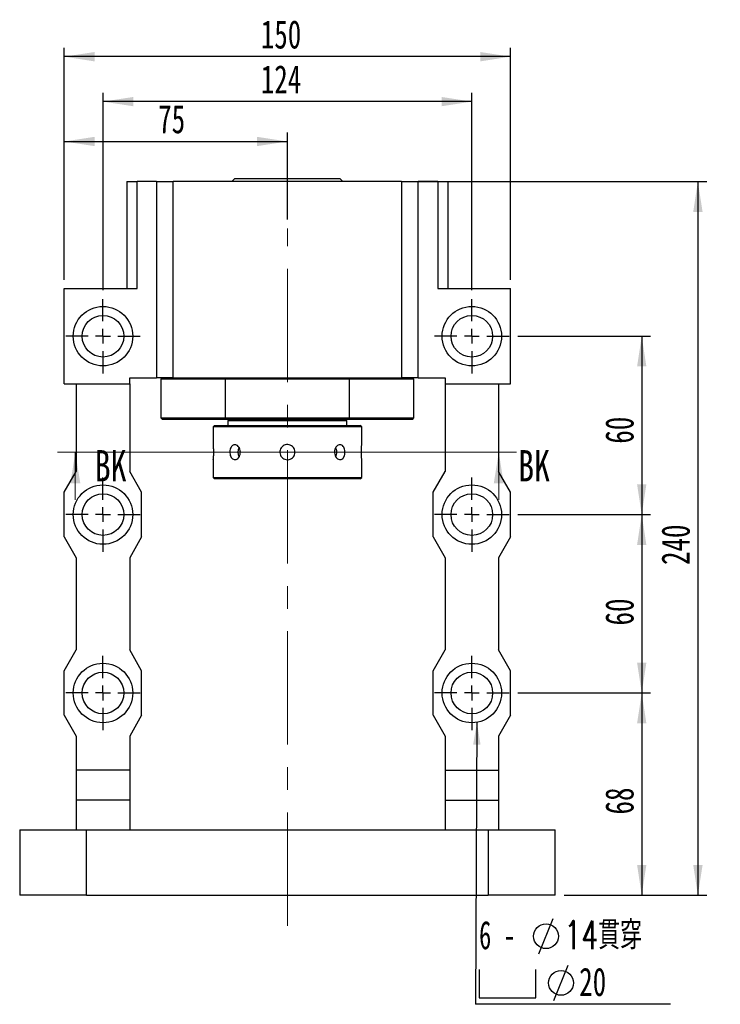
# Model space of a CAD drawing. Header units: millimetres. Extents: x 23 to 286, y 9 to 206.
# Tile 2 of 6: x 27 to 106, y 95 to 206. Entities that reach past the tile are written whole.
import ezdxf

# ---------------------------------------------------------------- set-up
doc = ezdxf.new("R2010")
doc.units = ezdxf.units.MM
doc.linetypes.add('CENTERX2', pattern=[20.32, 12.7, -2.54, 2.54, -2.54])
doc.layers.add('圖層0', color=7, linetype='Continuous')
doc.styles.add('SLDTEXTSTYLE0', font='TXT', dxfattribs={"width": 0.7})
doc.styles.add('SLDTEXTSTYLE2', font='TXT', dxfattribs={"width": 0.75})
doc.styles.add('SLDTEXTSTYLE3', font='TXT', dxfattribs={"width": 0.633333})
doc.styles.add('SLDTEXTSTYLE4', font='TXT', dxfattribs={"width": 0.7, "bigfont": 'bigfont'})
doc.dimstyles.new('SLDDIMSTYLE2', dxfattribs={"dimtxt": 0.18, "dimasz": 2.5, "dimexe": 0, "dimexo": 0.0625, "dimgap": 0, "dimtad": 0, "dimtih": 1, "dimtoh": 1, "dimdec": 0, "dimrnd": 1e-09, "dimzin": 0, "dimdsep": 46, "dimtxsty": 'Standard', "dimsah": 1, "dimcen": 0.09, "dimadec": 0, "dimazin": 0, "dimtfac": 2.5, "dimtdec": 0, "dimtofl": 0, "dimtmove": 0, "dimatfit": 3, "dimfxl": 1, "dimfrac": 2, "dimtolj": 1, "dimtzin": 0, "dimarcsym": 0})
doc.dimstyles.new('SLDDIMSTYLE3', dxfattribs={"dimtxt": 3.389974, "dimasz": 2.5, "dimexe": 0, "dimexo": 0.0625, "dimgap": 0.847493, "dimtad": 1, "dimlfac": 3, "dimrnd": 1e-09, "dimzin": 12, "dimdsep": 46, "dimtxsty": 'SLDTEXTSTYLE0', "dimsah": 1, "dimcen": 0.09, "dimadec": 0, "dimazin": 3, "dimtfac": 1, "dimtofl": 0, "dimtmove": 0, "dimatfit": 3, "dimfxl": 1, "dimfrac": 2, "dimtolj": 1, "dimtzin": 12, "dimarcsym": 0})

# ---------------------------------------------------------------- blocks, each defined once
blk = doc.blocks.new('_D_1')
at = {"layer": '圖層0', "color": 7}
for p, q in [((32.37, 176.52), (32.37, 193.02)), ((57.37, 183.26), (57.37, 193.02)), ((32.37, 192.02), (57.37, 192.02))]:
    blk.add_line(p, q, dxfattribs=at)
for points in [[(32.37, 192.02), (35.76, 191.5), (35.76, 192.54)], [(57.37, 192.02), (53.98, 192.54), (53.98, 191.5)]]:
    blk.add_solid(points, dxfattribs=at)
at = {"layer": '圖層0', "color": 7, "insert": (42.89, 196.12), "char_height": 3.175, "attachment_point": 1, "style": 'SLDTEXTSTYLE0'}
blk.add_mtext('75', dxfattribs=at)
blk = doc.blocks.new('_D_2')
at = {"layer": '圖層0', "color": 7}
for p, q in [((36.71, 175.36), (36.71, 197.49)), ((78.04, 175.36), (78.04, 197.49)), ((78.04, 196.49), (36.71, 196.49))]:
    blk.add_line(p, q, dxfattribs=at)
for points in [[(36.71, 196.49), (40.1, 195.97), (40.1, 197.01)], [(78.04, 196.49), (74.65, 197.01), (74.65, 195.97)]]:
    blk.add_solid(points, dxfattribs=at)
at = {"layer": '圖層0', "color": 7, "insert": (54.39, 200.58), "char_height": 3.175, "attachment_point": 1, "style": 'SLDTEXTSTYLE0'}
blk.add_mtext('124', dxfattribs=at)
blk = doc.blocks.new('_D_3')
at = {"layer": '圖層0', "color": 7}
for p, q in [((32.37, 176.52), (32.37, 202.53)), ((82.37, 176.52), (82.37, 202.53)), ((82.37, 201.53), (32.37, 201.53))]:
    blk.add_line(p, q, dxfattribs=at)
for points in [[(32.37, 201.53), (35.76, 201), (35.76, 202.05)], [(82.37, 201.53), (78.98, 202.05), (78.98, 201)]]:
    blk.add_solid(points, dxfattribs=at)
at = {"layer": '圖層0', "color": 7, "insert": (54.39, 205.62), "char_height": 3.175, "attachment_point": 1, "style": 'SLDTEXTSTYLE0'}
blk.add_mtext('150', dxfattribs=at)
blk = doc.blocks.new('_D_4')
at = {"layer": '圖層0', "color": 7}
for p, q in [((83.21, 170.19), (98.08, 170.19)), ((97.08, 170.19), (97.08, 150.19)), ((83.21, 150.19), (98.08, 150.19))]:
    blk.add_line(p, q, dxfattribs=at)
for points in [[(97.08, 170.19), (96.56, 166.8), (97.6, 166.8)], [(97.08, 150.19), (97.6, 153.58), (96.56, 153.58)]]:
    blk.add_solid(points, dxfattribs=at)
at = {"layer": '圖層0', "color": 7, "insert": (92.99, 158.14), "char_height": 3.175, "attachment_point": 1, "rotation": 90, "style": 'SLDTEXTSTYLE0'}
blk.add_mtext('60', dxfattribs=at)
blk = doc.blocks.new('_D_5')
at = {"layer": '圖層0', "color": 7}
for p, q in [((83.21, 150.19), (98.08, 150.19)), ((97.08, 150.19), (97.08, 130.19)), ((83.21, 130.19), (98.08, 130.19))]:
    blk.add_line(p, q, dxfattribs=at)
for points in [[(97.08, 150.19), (96.56, 146.8), (97.6, 146.8)], [(97.08, 130.19), (97.6, 133.58), (96.56, 133.58)]]:
    blk.add_solid(points, dxfattribs=at)
at = {"layer": '圖層0', "color": 7, "insert": (92.99, 137.76), "char_height": 3.175, "attachment_point": 1, "rotation": 90, "style": 'SLDTEXTSTYLE0'}
blk.add_mtext('60', dxfattribs=at)
blk = doc.blocks.new('_D_6')
at = {"layer": '圖層0', "color": 7}
for p, q in [((83.21, 130.19), (98.08, 130.19)), ((97.08, 130.19), (97.08, 107.52)), ((88.37, 107.52), (98.08, 107.52))]:
    blk.add_line(p, q, dxfattribs=at)
for points in [[(97.08, 130.19), (96.56, 126.8), (97.6, 126.8)], [(97.08, 107.52), (97.6, 110.91), (96.56, 110.91)]]:
    blk.add_solid(points, dxfattribs=at)
at = {"layer": '圖層0', "color": 7, "insert": (92.99, 116.57), "char_height": 3.175, "attachment_point": 1, "rotation": 90, "style": 'SLDTEXTSTYLE0'}
blk.add_mtext('68', dxfattribs=at)
blk = doc.blocks.new('_D_7')
at = {"layer": '圖層0', "color": 7}
for p, q in [((71.16, 187.52), (104.37, 187.52)), ((103.37, 187.52), (103.37, 107.52)), ((88.37, 107.52), (104.37, 107.52))]:
    blk.add_line(p, q, dxfattribs=at)
for points in [[(103.37, 187.52), (102.85, 184.13), (103.9, 184.13)], [(103.37, 107.52), (103.9, 110.91), (102.85, 110.91)]]:
    blk.add_solid(points, dxfattribs=at)
at = {"layer": '圖層0', "color": 7, "insert": (99.28, 144.54), "char_height": 3.175, "attachment_point": 1, "rotation": 90, "style": 'SLDTEXTSTYLE0'}
blk.add_mtext('240', dxfattribs=at)
blk = doc.blocks.new('SW_SYMBOL_HOLE_DIAM')
at = {"layer": '圖層0', "color": 0}
blk.add_line((300, 0), (700, 1000), dxfattribs=at)
blk.add_circle((500, 500), 350, dxfattribs=at)
blk = doc.blocks.new('SW_SYMBOL_HOLE_SPOT')
at = {"layer": '圖層0', "color": 0}
for p, q in [((0, 875), (0, 75)), ((1600, 75), (1600, 875)), ((0, 75), (1600, 75))]:
    blk.add_line(p, q, dxfattribs=at)
blk = doc.blocks.new('SW_NOTE_1')
at = {"layer": '圖層0', "color": 0}
blk.add_line((21.85, 0), (0, 0), dxfattribs=at)
at = {"layer": '圖層0', "color": 0, "xscale": 0.003964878, "yscale": 0.003964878, "zscale": 0.003964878}
for name, p in [('SW_SYMBOL_HOLE_DIAM', (5.91, 5.65)), ('SW_SYMBOL_HOLE_SPOT', (0.39, 0.42)), ('SW_SYMBOL_HOLE_DIAM', (7.59, 0.42))]:
    blk.add_blockref(name, p, dxfattribs=at)
at = {"layer": '圖層0', "color": 0, "char_height": 3.175, "attachment_point": 1}
for s, insert, style in [('6 -', (0.39, 9.35), 'SLDTEXTSTYLE3'), ('14\\M+18AD1\\M+190FA', (9.93, 9.35), 'SLDTEXTSTYLE4'), ('20', (11.61, 4.11), 'SLDTEXTSTYLE0')]:
    blk.add_mtext(s, dxfattribs=dict(at, insert=insert, style=style))
blk = doc.blocks.new('SW_CENTERMARKSYMBOL_1')
at = {"layer": '圖層0', "color": 0}
for p, q in [((0, 1.67), (0, 4.17)), ((-1.67, 0), (-4.17, 0)), ((0, 0), (-0.83, 0)), ((0, 0), (0, 0.83)), ((0, 0), (0, -0.83)), ((0, 0), (0.83, 0)), ((1.67, 0), (4.17, 0)), ((0, -1.67), (0, -4.17))]:
    blk.add_line(p, q, dxfattribs=at)
blk = doc.blocks.new('SW_CENTERMARKSYMBOL_2')
at = {"layer": '圖層0', "color": 0}
for p, q in [((0, 1.67), (0, 4.17)), ((-1.67, 0), (-4.17, 0)), ((0, 0), (-0.83, 0)), ((0, 0), (0, 0.83)), ((0, 0), (0, -0.83)), ((0, 0), (0.83, 0)), ((1.67, 0), (4.17, 0)), ((0, -1.67), (0, -4.17))]:
    blk.add_line(p, q, dxfattribs=at)
blk = doc.blocks.new('SW_CENTERMARKSYMBOL_3')
at = {"layer": '圖層0', "color": 0}
for p, q in [((0, 1.67), (0, 4.17)), ((-1.67, 0), (-4.17, 0)), ((0, 0), (-0.83, 0)), ((0, 0), (0, 0.83)), ((0, 0), (0, -0.83)), ((0, 0), (0.83, 0)), ((1.67, 0), (4.17, 0)), ((0, -1.67), (0, -4.17))]:
    blk.add_line(p, q, dxfattribs=at)
blk = doc.blocks.new('SW_CENTERMARKSYMBOL_4')
at = {"layer": '圖層0', "color": 0}
for p, q in [((0, 1.67), (0, 4.17)), ((-1.67, 0), (-4.17, 0)), ((0, 0), (-0.83, 0)), ((0, 0), (0, 0.83)), ((0, 0), (0, -0.83)), ((0, 0), (0.83, 0)), ((1.67, 0), (4.17, 0)), ((0, -1.67), (0, -4.17))]:
    blk.add_line(p, q, dxfattribs=at)
blk = doc.blocks.new('SW_CENTERMARKSYMBOL_5')
at = {"layer": '圖層0', "color": 0}
for p, q in [((0, 1.67), (0, 4.17)), ((-1.67, 0), (-4.17, 0)), ((0, 0), (-0.83, 0)), ((0, 0), (0, 0.83)), ((0, 0), (0, -0.83)), ((0, 0), (0.83, 0)), ((1.67, 0), (4.17, 0)), ((0, -1.67), (0, -4.17))]:
    blk.add_line(p, q, dxfattribs=at)
blk = doc.blocks.new('SW_CENTERMARKSYMBOL_6')
at = {"layer": '圖層0', "color": 0}
for p, q in [((0, 1.67), (0, 4.17)), ((-1.67, 0), (-4.17, 0)), ((0, 0), (-0.83, 0)), ((0, 0), (0, 0.83)), ((0, 0), (0, -0.83)), ((0, 0), (0.83, 0)), ((1.67, 0), (4.17, 0)), ((0, -1.67), (0, -4.17))]:
    blk.add_line(p, q, dxfattribs=at)

msp = doc.modelspace()

# ---------------------------------------------------------------- linework, layer by layer
at = {"color": 7, "linetype": 'Continuous', "lineweight": 25}
for p, q in [((51.4909, 187.8573), (51.1576, 187.524)), ((51.4909, 187.8573), (63.2576, 187.8573)), ((63.5909, 187.524), (63.2576, 187.8573)), ((39.3743, 187.524), (39.3743, 175.524)), ((39.3743, 187.524), (40.5253, 187.524)), ((40.5253, 175.524), (40.5253, 187.524)), ((42.7076, 187.524), (40.5253, 187.524)), ((42.7076, 187.524), (42.7076, 165.524)), ((42.7076, 187.524), (44.5854, 187.524)), ((70.1631, 187.524), (44.5854, 187.524)), ((44.5854, 165.524), (44.5854, 187.524)), ((70.1631, 187.524), (70.1631, 165.524)), ((70.1631, 187.524), (72.0409, 187.524)), ((72.0409, 165.524), (72.0409, 187.524)), ((74.2233, 187.524), (72.0409, 187.524)), ((74.2233, 187.524), (74.2233, 175.524)), ((74.2233, 187.524), (75.3743, 187.524)), ((75.3743, 175.524), (75.3743, 187.524)), ((32.3743, 164.8573), (32.3743, 175.524)), ((32.3743, 175.524), (40.5253, 175.524)), ((74.2233, 175.524), (82.3743, 175.524)), ((82.3743, 164.8573), (82.3743, 175.524)), ((32.3743, 164.8573), (39.7076, 164.8573)), ((33.7076, 164.8573), (33.7076, 155.024)), ((39.7076, 164.8573), (39.7076, 165.524)), ((39.7076, 165.524), (42.7076, 165.524)), ((39.7076, 164.8573), (39.7076, 155.024)), ((44.5854, 165.524), (42.7076, 165.524)), ((43.3743, 165.524), (43.2076, 165.3573)), ((43.2076, 165.3573), (43.2076, 161.024)), ((50.4041, 165.3573), (43.2076, 165.3573)), ((44.5854, 165.524), (70.1631, 165.524)), ((50.4481, 165.524), (50.4041, 165.3573)), ((64.3444, 165.3573), (50.4041, 165.3573)), ((50.4041, 165.3573), (50.4041, 161.024)), ((64.3444, 165.3573), (64.3005, 165.524)), ((64.3444, 161.024), (64.3444, 165.3573)), ((71.5409, 165.3573), (64.3444, 165.3573)), ((72.0409, 165.524), (70.1631, 165.524)), ((71.5409, 165.3573), (71.3743, 165.524)), ((71.5409, 161.024), (71.5409, 165.3573)), ((72.0409, 165.524), (75.0409, 165.524)), ((75.0409, 165.524), (75.0409, 164.8573)), ((75.0409, 164.8573), (82.3743, 164.8573)), ((75.0409, 164.8573), (75.0409, 155.024)), ((81.0409, 164.8573), (81.0409, 155.024)), ((43.2076, 161.024), (43.3743, 160.8573)), ((43.2076, 161.024), (50.4041, 161.024)), ((50.4481, 160.8573), (43.3743, 160.8573)), ((49.2076, 160.1907), (49.0409, 160.024)), ((49.2076, 160.1907), (57.3743, 160.1907)), ((50.4041, 161.024), (64.3444, 161.024)), ((50.4041, 161.024), (50.4481, 160.8573)), ((64.3005, 160.8573), (50.4481, 160.8573)), ((50.8743, 160.8573), (50.7076, 160.6907)), ((50.7076, 160.6907), (50.7076, 160.1907)), ((57.3743, 160.6907), (50.7076, 160.6907)), ((64.0409, 160.6907), (57.3743, 160.6907)), ((57.3743, 160.1907), (65.5409, 160.1907)), ((64.0409, 160.6907), (63.8743, 160.8573)), ((64.0409, 160.1907), (64.0409, 160.6907)), ((64.3005, 160.8573), (64.3444, 161.024)), ((71.3743, 160.8573), (64.3005, 160.8573)), ((64.3444, 161.024), (71.5409, 161.024)), ((65.7076, 160.024), (65.5409, 160.1907)), ((71.3743, 160.8573), (71.5409, 161.024)), ((49.0409, 160.024), (49.0409, 158.0407)), ((57.3743, 160.024), (49.0409, 160.024)), ((65.7076, 160.024), (57.3743, 160.024)), ((65.7076, 158.0301), (65.7076, 160.024)), ((49.0409, 156.3512), (49.0409, 154.3573)), ((65.7076, 154.3573), (65.7076, 156.3407)), ((32.3743, 152.6907), (33.7076, 155.024)), ((41.0409, 152.6907), (39.7076, 155.024)), ((73.7076, 152.6907), (75.0409, 155.024)), ((82.3743, 152.6907), (81.0409, 155.024)), ((49.0409, 154.3573), (49.2076, 154.1907)), ((49.0409, 154.3573), (65.7076, 154.3573)), ((65.5409, 154.1907), (49.2076, 154.1907)), ((65.5409, 154.1907), (65.7076, 154.3573)), ((32.3743, 147.6907), (32.3743, 152.6907)), ((41.0409, 147.6907), (41.0409, 152.6907)), ((73.7076, 147.6907), (73.7076, 152.6907)), ((82.3743, 147.6907), (82.3743, 152.6907)), ((32.3743, 147.6907), (33.7076, 145.3573)), ((41.0409, 147.6907), (39.7076, 145.3573)), ((73.7076, 147.6907), (75.0409, 145.3573)), ((82.3743, 147.6907), (81.0409, 145.3573)), ((33.7076, 145.3573), (33.7076, 135.024)), ((39.7076, 145.3573), (39.7076, 135.024)), ((75.0409, 145.3573), (75.0409, 135.024)), ((81.0409, 145.3573), (81.0409, 135.024)), ((32.3743, 132.6907), (33.7076, 135.024)), ((41.0409, 132.6907), (39.7076, 135.024)), ((73.7076, 132.6907), (75.0409, 135.024)), ((82.3743, 132.6907), (81.0409, 135.024)), ((32.3743, 127.6907), (32.3743, 132.6907)), ((41.0409, 127.6907), (41.0409, 132.6907)), ((73.7076, 127.6907), (73.7076, 132.6907)), ((82.3743, 127.6907), (82.3743, 132.6907)), ((32.3743, 127.6907), (33.7076, 125.3573)), ((41.0409, 127.6907), (39.7076, 125.3573)), ((73.7076, 127.6907), (75.0409, 125.3573)), ((82.3743, 127.6907), (81.0409, 125.3573)), ((33.7076, 125.3573), (33.7076, 121.524)), ((39.7076, 125.3573), (39.7076, 121.524)), ((75.0409, 125.3573), (75.0409, 121.524)), ((81.0409, 125.3573), (81.0409, 121.524)), ((39.7076, 121.524), (33.7076, 121.524)), ((33.7076, 121.524), (33.7076, 118.1907)), ((39.7076, 121.524), (39.7076, 118.1907)), ((75.0409, 121.524), (81.0409, 121.524)), ((75.0409, 121.524), (75.0409, 118.1907)), ((81.0409, 121.524), (81.0409, 118.1907)), ((39.7076, 118.1907), (33.7076, 118.1907)), ((33.7076, 118.1907), (33.7076, 114.8573)), ((39.7076, 118.1907), (39.7076, 114.8573)), ((75.0409, 118.1907), (81.0409, 118.1907)), ((75.0409, 118.1907), (75.0409, 114.8573)), ((81.0409, 118.1907), (81.0409, 114.8573)), ((27.3743, 114.8573), (34.8743, 114.8573)), ((27.3743, 114.8573), (27.3743, 107.524)), ((34.8743, 107.524), (34.8743, 114.8573)), ((34.8743, 114.8573), (79.8743, 114.8573)), ((79.8743, 114.8573), (79.8743, 107.524)), ((79.8743, 114.8573), (87.3743, 114.8573)), ((87.3743, 107.524), (87.3743, 114.8573)), ((34.8743, 107.524), (27.3743, 107.524)), ((34.8743, 107.524), (79.8743, 107.524)), ((87.3743, 107.524), (79.8743, 107.524))]:
    msp.add_line(p, q, dxfattribs=at)
at = {"color": 7, "linetype": 'Continuous', "lineweight": 18}
for p, q in [((83.0568, 157.1787), (31.6078, 157.1787)), ((33.6078, 151.8587), (33.6078, 157.1787)), ((81.0568, 151.8587), (81.0568, 157.1787))]:
    msp.add_line(p, q, dxfattribs=at)
at = {"color": 7, "linetype": 'Continuous', "lineweight": 25}
for centre, radius in [((36.7076, 170.1907), 3.3333), ((78.0409, 170.1907), 3.3333), ((36.7076, 170.1907), 2.3333), ((78.0409, 170.1907), 2.3333), ((36.7076, 150.1907), 3.3333), ((78.0409, 150.1907), 3.3333), ((36.7076, 150.1907), 2.3333), ((78.0409, 150.1907), 2.3333), ((36.7076, 130.1907), 3.3333), ((36.7076, 130.1907), 2.3333), ((78.0409, 130.1907), 3.3333), ((78.0409, 130.1907), 2.3333)]:
    msp.add_circle(centre, radius, dxfattribs=at)
for centre, radius, start, end in [((52.915, 157.1907), 1.084, 152.159311, 208.141152), ((61.8674, 157.1734), 1.046, 332.095469, 0.943842), ((61.8671, 157.2078), 1.0463, 359.058937, 27.862253)]:
    msp.add_arc(centre, radius, start, end, dxfattribs=at)
for points, knots in [([(49.0409, 158.0407), (49.0419, 158.0313), (49.0439, 158.0126), (49.0575, 157.8669), (49.0728, 157.652), (49.0838, 157.3829), (49.0855, 157.0928), (49.0772, 156.8147), (49.0625, 156.5769), (49.0484, 156.4141), (49.0405, 156.3363), (49.0417, 156.3483), (49.042, 156.3512)], [0, 0, 0, 0, 0.106992, 0.21397123, 0.32129559, 0.42885542, 0.53603522, 0.64281444, 0.74979672, 0.85726721, 0.96475283, 1, 1, 1, 1]), ([(52.1005, 157.1907), (52.0933, 157.0972), (52.079, 156.9103), (51.9687, 156.6614), (51.8094, 156.4716), (51.6153, 156.3625), (51.4131, 156.3469), (51.2256, 156.4259), (51.0717, 156.5904), (50.9651, 156.8228), (50.9152, 157.0969), (50.9256, 157.3811), (50.9953, 157.6434), (51.119, 157.8552), (51.2866, 157.9928), (51.482, 158.0399), (51.6836, 157.9915), (51.8684, 157.8536), (52.0118, 157.6411), (52.0894, 157.4071), (52.0973, 157.2521), (52.1005, 157.1907)], [0, 0, 0, 0, 0.05350562, 0.10700495, 0.16067268, 0.21445112, 0.26804735, 0.3214536, 0.37495582, 0.42869168, 0.48243655, 0.53594754, 0.58934989, 0.64293426, 0.69671059, 0.7503882, 0.8038327, 0.85727131, 0.91093954, 0.96471829, 1, 1, 1, 1]), ([(57.3743, 156.3407), (57.279, 156.35), (57.0884, 156.3687), (56.8345, 156.5144), (56.6409, 156.7293), (56.5296, 156.9984), (56.5136, 157.2884), (56.5941, 157.5669), (56.7619, 157.8033), (56.9988, 157.9714), (57.2784, 158.0516), (57.5683, 158.0348), (57.8358, 157.9236), (58.052, 157.7302), (58.1924, 157.4756), (58.2405, 157.1888), (58.1912, 156.9031), (58.0506, 156.6494), (57.8341, 156.4574), (57.5953, 156.3552), (57.437, 156.3448), (57.3743, 156.3407)], [0, 0, 0, 0, 0.05349913, 0.10699127, 0.16065714, 0.21443918, 0.26803207, 0.32142465, 0.37491877, 0.42865754, 0.48240334, 0.53590875, 0.58930152, 0.64288187, 0.69666037, 0.75033904, 0.80377204, 0.85719862, 0.91086712, 0.9646491, 1, 1, 1, 1]), ([(63.8265, 157.1907), (63.8207, 157.0972), (63.8091, 156.9103), (63.7174, 156.6614), (63.5787, 156.4716), (63.3996, 156.3625), (63.1997, 156.3469), (63.001, 156.4259), (62.8273, 156.5904), (62.7008, 156.8228), (62.6396, 157.0969), (62.6526, 157.3811), (62.7372, 157.6434), (62.8818, 157.8552), (63.0672, 157.9928), (63.2694, 158.0399), (63.464, 157.9915), (63.631, 157.8536), (63.7536, 157.6411), (63.8175, 157.4071), (63.824, 157.2521), (63.8265, 157.1907)], [0, 0, 0, 0, 0.05350562, 0.10700495, 0.16067268, 0.21445112, 0.26804735, 0.3214536, 0.37495582, 0.42869168, 0.48243655, 0.53594754, 0.58934989, 0.64293426, 0.69671059, 0.7503882, 0.8038327, 0.85727131, 0.91093954, 0.96471829, 1, 1, 1, 1]), ([(65.7076, 156.3407), (65.7066, 156.35), (65.7046, 156.3687), (65.691, 156.5144), (65.6758, 156.7293), (65.6647, 156.9984), (65.663, 157.2885), (65.6713, 157.5666), (65.686, 157.8044), (65.7001, 157.9672), (65.708, 158.045), (65.7068, 158.033), (65.7065, 158.0301)], [0, 0, 0, 0, 0.10699228, 0.21397058, 0.32129631, 0.42885438, 0.53603416, 0.64281334, 0.7497956, 0.85726714, 0.96475273, 1, 1, 1, 1])]:
    msp.add_open_spline(points, degree=3, knots=knots, dxfattribs=at)
at = {"color": 7, "linetype": 'Continuous', "lineweight": 18}
for points in [[(33.6078, 157.1787), (33.0478, 153.6787), (34.1678, 153.6787)], [(81.0568, 157.1787), (80.4968, 153.6787), (81.6168, 153.6787)]]:
    msp.add_solid(points, dxfattribs=at)
at = {"layer": '圖層0', "color": 7, "linetype": 'CENTERX2', "lineweight": 18}
msp.add_line((57.3743, 104.0828), (57.3743, 182.2578), dxfattribs=at)

# ---------------------------------------------------------------- block references
at = {"layer": '圖層0', "color": 7}
for name, p in [('SW_CENTERMARKSYMBOL_2', (36.7076, 170.1907)), ('SW_CENTERMARKSYMBOL_1', (78.0409, 170.1907)), ('SW_CENTERMARKSYMBOL_3', (36.7076, 150.1907)), ('SW_CENTERMARKSYMBOL_4', (78.0409, 150.1907)), ('SW_CENTERMARKSYMBOL_6', (36.7076, 130.1907)), ('SW_CENTERMARKSYMBOL_5', (78.0409, 130.1907)), ('SW_NOTE_1', (78.4642, 95.2878))]:
    msp.add_blockref(name, p, dxfattribs=at)

# ---------------------------------------------------------------- texts
at = {"color": 7, "linetype": 'Continuous', "char_height": 3.5, "attachment_point": 1, "style": 'SLDTEXTSTYLE2'}
for insert in [(35.7815, 157.4164), (83.2306, 157.4164)]:
    msp.add_mtext('BK', dxfattribs=dict(at, insert=insert))

# ---------------------------------------------------------------- dimensions: what is measured, and where the dimension line sits
at = {"layer": '圖層0', "color": 7}
for base, p1, p2, picture, middle in [((32.3743, 201.5252), (82.3743, 175.524), (32.3743, 175.524), '_D_3', (57.3743, 201.5252)), ((36.7076, 196.4878), (78.0409, 174.3573), (36.7076, 174.3573), '_D_2', (57.3743, 196.4878)), ((57.3743, 192.0232), (32.3743, 175.524), (57.3743, 182.2578), '_D_1', (44.8743, 192.0232))]:
    dim = msp.add_linear_dim(base=base, p1=p1, p2=p2, dimstyle='SLDDIMSTYLE3', dxfattribs=at)
    dim.commit()
    dim.dimension.update_dxf_attribs({"geometry": picture, "text_midpoint": middle, "dimtype": 160})
for base, p1, p2, picture, middle in [((103.3743, 107.524), (70.1631, 187.524), (87.3743, 107.524), '_D_7', (103.3743, 147.524)), ((97.0783, 150.1907), (82.2076, 170.1907), (82.2076, 150.1907), '_D_4', (97.0783, 160.1289)), ((97.0783, 130.1907), (82.2076, 150.1907), (82.2076, 130.1907), '_D_5', (97.0783, 139.7519)), ((97.0783, 107.524), (82.2076, 130.1907), (87.3743, 107.524), '_D_6', (97.0783, 118.5583))]:
    dim = msp.add_linear_dim(base=base, p1=p1, p2=p2, angle=90, dimstyle='SLDDIMSTYLE3', dxfattribs=at)
    dim.commit()
    dim.dimension.update_dxf_attribs({"geometry": picture, "text_midpoint": middle, "dimtype": 160})

# ---------------------------------------------------------------- leaders
msp.add_leader([(78.6135, 126.9069), (78.4642, 95.2878)], dimstyle='SLDDIMSTYLE2', dxfattribs=at)

doc.saveas('drawing.dxf')
